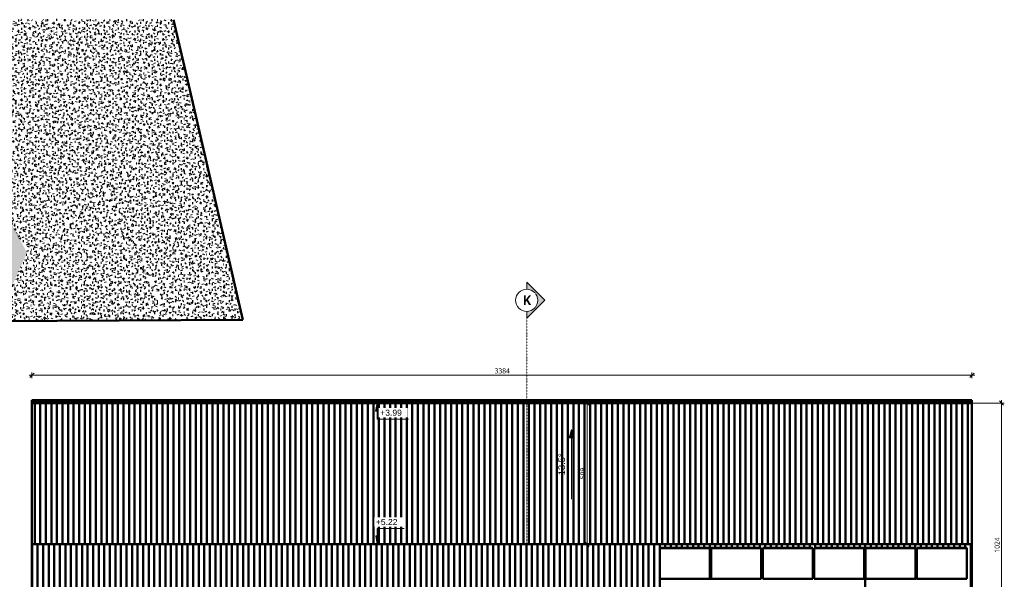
# Model space of a CAD drawing. Header units: millimetres. Extents: x -44271 to 51900, y -56710 to 25730.
# Tile 56 of 61: x -12133 to 23316, y 5576 to 25730. Entities that reach past the tile are written whole.
import ezdxf

# ---------------------------------------------------------------- set-up
doc = ezdxf.new("R2010")
doc.units = ezdxf.units.MM
doc.linetypes.add('Tiret point', pattern=[6.25, 2.5, -1.875, 0, -1.875])
for name, color, linetype, lineweight in [('A-ANNO-DIMS', 211, 'Continuous', 9), ('A-ANNO-DIMS-100', 211, 'Continuous', 9), ('A-DETL-MBND', 5, 'Continuous', 50), ('G-ANNO-DIMS', 111, 'Continuous', 9), ('G-ANNO-SYMB', 111, 'Continuous', 9)]:
    doc.layers.add(name, color=color, linetype=linetype, lineweight=lineweight)
doc.styles.add('Arial', font='arial.ttf', dxfattribs={"height": 240})
doc.styles.add('Arial_1', font='arial.ttf', dxfattribs={"height": 220})
doc.styles.add('Trebuchet MS', font='trebuc.ttf', dxfattribs={"height": 180})
doc.styles.add('Trebuchet MS_B', font='trebucbd.ttf', dxfattribs={"height": 350})
doc.dimstyles.new('Cotes100e_Intérieur', dxfattribs={"dimscale": 304.8, "dimtxt": 185.571163, "dimasz": 0.492126, "dimexe": 0.328084, "dimexo": 0.0625, "dimgap": 0.065617, "dimtad": 1, "dimdec": 0, "dimlfac": 0.1, "dimzin": 0, "dimdsep": 46, "dimtxsty": 'Trebuchet MS', "dimblk1": 'OBLIQUE', "dimblk2": 'OBLIQUE', "dimsah": 1, "dimcen": 0.09, "dimdle": 0.328084, "dimazin": 0, "dimtfac": 1, "dimtdec": 4, "dimtix": 1, "dimtmove": 0, "dimatfit": 3, "dimfxl": 0.328084, "dimfxlon": 1, "dimtvp": 1, "dimtolj": 1, "dimtzin": 0, "dimarcsym": 2})

# ---------------------------------------------------------------- blocks, each defined once
blk = doc.blocks.new('Panneau Photovoltaïque 1700x1000 - Panneau Photovoltaïque 1800x1134-V1-02_Toit')
at = {"layer": 'A-DETL-MBND'}
for p, q in [((20167, 6704), (21967, 6704)), ((20167, 6704), (20167, 6695)), ((21967, 6695), (20167, 6695)), ((20167, 6695), (20167, 5598)), ((21967, 6704), (21967, 6695)), ((21967, 5598), (21967, 6695)), ((20167, 5598), (21967, 5598))]:
    blk.add_line(p, q, dxfattribs=at)
blk = doc.blocks.new('Coupe - Extrémité de la ligne de coupe -100e-852082-02_Toit')
at = {"layer": 'G-ANNO-SYMB'}
h = blk.add_hatch(color=256, dxfattribs=at)
edge = h.paths.add_edge_path()
edge.add_line((-12.49, 0), (-6, 6.49))
edge.add_line((-6, 6.49), (0.49, 0))
edge.add_line((0.49, 0), (-2, 0))
edge.add_arc((-6, 0), 4, 0, 180)
edge.add_line((-10, 0), (-12.49, 0))
for p, q in [((-6, 6.49), (-12.49, 0)), ((-6, 6.49), (-12.49, 0)), ((-6, 6.49), (0.49, 0)), ((0.49, 0), (-6, 6.49)), ((-12.49, 0), (-10, 0)), ((-10, 0), (-12.49, 0)), ((-2, 0), (0.49, 0)), ((-2, 0), (0.49, 0))]:
    blk.add_line(p, q, dxfattribs=at)
for start, end in [(360, 180), (0, 180), (180, 360)]:
    blk.add_arc((-6, 0), 4, start, end, dxfattribs=at)
blk = doc.blocks.new('DIMBLOCK8-02_Toit')
at = {"layer": 'A-ANNO-DIMS-100'}
for p, q in [((8296, 11924), (8196, 11924)), ((8296, 11924), (8221, 11999)), ((8296, 6736), (8296, 12024)), ((8296, 11924), (8371, 11849)), ((8296, 11924), (8396, 11924)), ((8296, 6836), (8196, 6836)), ((8296, 6836), (8221, 6911)), ((8296, 6836), (8371, 6761)), ((8296, 6836), (8396, 6836))]:
    blk.add_line(p, q, dxfattribs=at)
at = {"layer": 'A-ANNO-DIMS-100', "color": 0, "insert": (8046, 9182), "char_height": 180, "width": 475.57, "attachment_point": 1, "rotation": 90, "line_spacing_factor": 1.048425, "style": 'Trebuchet MS'}
blk.add_mtext('509', dxfattribs=at)
blk = doc.blocks.new('_Oblique')
at = {"color": 0, "linetype": 'ByBlock', "lineweight": -2}
blk.add_line((-0.5, -0.5), (0.5, 0.5), dxfattribs=at)
blk = doc.blocks.new('DIMBLOCK13-02_Toit')
at = {"layer": 'A-ANNO-DIMS-100'}
for p, q in [((23216, 11924), (20747, 11924)), ((23216, 11924), (23141, 11999)), ((23216, 1579), (23216, 12024)), ((23216, 11924), (23291, 11849)), ((23216, 11924), (23316, 11924)), ((23216, 1679), (21789, 1679)), ((23216, 1679), (23141, 1754)), ((23216, 1679), (23291, 1604)), ((23216, 1679), (23316, 1679))]:
    blk.add_line(p, q, dxfattribs=at)
at = {"layer": 'A-ANNO-DIMS-100', "color": 0, "insert": (22966, 6538), "char_height": 180, "width": 634.09, "attachment_point": 1, "rotation": 90, "line_spacing_factor": 1.048425, "style": 'Trebuchet MS'}
blk.add_mtext('1024', dxfattribs=at)
blk = doc.blocks.new('DIMBLOCK21-02_Toit')
at = {"layer": 'A-ANNO-DIMS-100'}
for p, q in [((-11792, 12922), (22252, 12922)), ((-11692, 12922), (-11767, 12847)), ((-11692, 12922), (-11692, 13022)), ((-11692, 12922), (-11617, 12997)), ((-11692, 12922), (-11692, 12822)), ((22152, 12922), (22077, 12847)), ((22152, 12922), (22152, 13022)), ((22152, 12922), (22227, 12997)), ((22152, 12922), (22152, 12822))]:
    blk.add_line(p, q, dxfattribs=at)
at = {"layer": 'A-ANNO-DIMS-100', "color": 0, "insert": (4966, 13172), "char_height": 180, "width": 634.09, "attachment_point": 1, "line_spacing_factor": 1.048425, "style": 'Trebuchet MS'}
blk.add_mtext('3384', dxfattribs=at)
blk = doc.blocks.new('DIMBLOCK31-02_Toit')
at = {"layer": 'A-ANNO-DIMS-100'}
for p, q in [((8296, 6836), (8196, 6836)), ((8296, 6836), (8221, 6911)), ((8296, 6936), (8296, 1679)), ((8296, 6836), (8371, 6761)), ((8296, 6836), (8396, 6836)), ((8296, 1679), (8196, 1679)), ((8296, 1679), (8221, 1754)), ((8296, 1679), (8371, 1604)), ((8296, 1679), (8396, 1679))]:
    blk.add_line(p, q, dxfattribs=at)
at = {"layer": 'A-ANNO-DIMS-100', "color": 0, "insert": (8046, 4060), "char_height": 180, "width": 475.57, "attachment_point": 1, "rotation": 90, "line_spacing_factor": 1.048425, "style": 'Trebuchet MS'}
blk.add_mtext('516', dxfattribs=at)

msp = doc.modelspace()

# ---------------------------------------------------------------- hatches: boundary and pattern name
at = {"layer": 'A-DETL-MBND'}
h = msp.add_hatch(dxfattribs=at)
h.set_pattern_fill('FP_227', color=256, style=0, pattern_type=2)
h.set_pattern_definition([(359.82288, (-20.74, -13.77), (405.45682, 100.24208), [33.45, -270.644, -1925.93]), (359.82288, (-20.74, -13.77), (405.45682, 100.24208), [-304.094, 33.45, -270.644, -1621.836]), (359.82288, (-20.74, -13.77), (405.45682, 100.24208), [-608.188, 33.45, -574.738, -1013.647]), (359.82288, (-20.74, -13.77), (405.45682, 100.24208), [-1216.377, 33.45, -270.644, -709.553]), (359.82288, (-20.74, -13.77), (405.45682, 100.24208), [-1520.471, 33.45, -169.279, -506.824]), (359.82288, (-20.74, -13.77), (405.45682, 100.24208), [-1723.2, 33.45, -473.373]), (119.924, (131.3, 36.51), (-290.51448, 301.74025), [33.528, -271.268, -1930.374]), (119.924, (131.3, 36.51), (-290.51448, 301.74025), [-304.796, 33.528, -271.268, -1625.578]), (119.924, (131.3, 36.51), (-290.51448, 301.74025), [-609.592, 33.528, -576.064, -1015.986]), (119.924, (131.3, 36.51), (-290.51448, 301.74025), [-1219.183, 33.528, -271.268, -711.19]), (119.924, (131.3, 36.51), (-290.51448, 301.74025), [-1523.979, 33.528, -169.67, -507.993]), (119.924, (131.3, 36.51), (-290.51448, 301.74025), [-1727.176, 33.528, -474.466]), (239.988, (181.99, 239.34), (-114.94354, -401.98415), [33.438, -270.543, -1925.216]), (239.988, (181.99, 239.34), (-114.94354, -401.98415), [-303.981, 33.438, -270.543, -1621.234]), (239.988, (181.99, 239.34), (-114.94354, -401.98415), [-607.963, 33.438, -574.525, -1013.272]), (239.988, (181.99, 239.34), (-114.94354, -401.98415), [-1215.926, 33.438, -270.543, -709.29]), (239.988, (181.99, 239.34), (-114.94354, -401.98415), [-1519.907, 33.438, -169.216, -506.636]), (239.988, (181.99, 239.34), (-114.94354, -401.98415), [-1722.562, 33.438, -473.198])])
h.paths.add_polyline_path([(-14204, 21688.4), (-11126.4, 25467.3), (-12052.5, 25730.1), (-16190.9, 25730.1), (-15803, 24941.1)])
h = msp.add_hatch(dxfattribs=at)
h.set_pattern_fill('FP_212', color=256, style=0, pattern_type=2)
h.set_pattern_definition([(359.7593, (-0.86, -0.7), (405.3525, 99.72407), [33.442, -270.575, -1925.443]), (359.7593, (-0.86, -0.7), (405.3525, 99.72407), [-304.017, 33.442, -270.575, -1621.426]), (359.7593, (-0.86, -0.7), (405.3525, 99.72407), [-608.035, 33.442, -574.593, -1013.391]), (359.7593, (-0.86, -0.7), (405.3525, 99.72407), [-1216.069, 33.442, -270.575, -709.374]), (359.7593, (-0.86, -0.7), (405.3525, 99.72407), [-1520.087, 33.442, -169.236, -506.696]), (359.7593, (-0.86, -0.7), (405.3525, 99.72407), [-1722.765, 33.442, -473.254]), (119.918, (151.15, 49.38), (-290.43577, 301.86124), [33.524, -271.242, -1930.189]), (119.918, (151.15, 49.38), (-290.43577, 301.86124), [-304.767, 33.524, -271.242, -1625.423]), (119.918, (151.15, 49.38), (-290.43577, 301.86124), [-609.533, 33.524, -576.009, -1015.889]), (119.918, (151.15, 49.38), (-290.43577, 301.86124), [-1219.067, 33.524, -271.242, -711.122]), (119.918, (151.15, 49.38), (-290.43577, 301.86124), [-1523.834, 33.524, -169.653, -507.945]), (119.918, (151.15, 49.38), (-290.43577, 301.86124), [-1727.012, 33.524, -474.42]), (239.961, (201.81, 252.02), (-114.91783, -401.5819), [33.403, -270.258, -1923.183]), (239.961, (201.81, 252.02), (-114.91783, -401.5819), [-303.66, 33.403, -270.258, -1619.523]), (239.961, (201.81, 252.02), (-114.91783, -401.5819), [-607.321, 33.403, -573.918, -1012.202]), (239.961, (201.81, 252.02), (-114.91783, -401.5819), [-1214.642, 33.403, -270.258, -708.541]), (239.961, (201.81, 252.02), (-114.91783, -401.5819), [-1518.302, 33.403, -169.038, -506.101]), (239.961, (201.81, 252.02), (-114.91783, -401.5819), [-1720.743, 33.403, -472.698])])
h.paths.add_polyline_path([(-11126.4, 25467.3), (-11731.2, 25730.1), (-12052.5, 25730.1), (-11184.1, 25483.7)])
h = msp.add_hatch(dxfattribs=at)
h.set_pattern_fill('FP_232', color=256, style=0, pattern_type=2)
h.set_pattern_definition([(359.93733, (-44.61, -16), (405.78187, 101.1362), [33.477, -270.859, 33.477, -1893.987]), (359.93733, (-44.61, -16), (405.78187, 101.1362), [-337.814, -270.859, 33.477, -575.196, -1014.455]), (359.93733, (-44.61, -16), (405.78187, 101.1362), [-1217.346, 33.477, -270.859, 33.477, -676.641]), (359.93733, (-44.61, -16), (405.78187, 101.1362), [-1555.16, -169.414, 33.477, -473.75]), (119.951, (107.56, 34.62), (-290.74266, 301.4141), [33.526, -271.257, -1930.295]), (119.951, (107.56, 34.62), (-290.74266, 301.4141), [-304.783, 33.526, -271.257, -1625.512]), (119.951, (107.56, 34.62), (-290.74266, 301.4141), [-609.567, 33.526, -576.041, -1015.945]), (119.951, (107.56, 34.62), (-290.74266, 301.4141), [-1219.134, 33.526, -271.257, -711.161]), (119.951, (107.56, 34.62), (-290.74266, 301.4141), [-1523.917, 33.526, -169.663, -507.972]), (119.951, (107.56, 34.62), (-290.74266, 301.4141), [-1727.106, 33.526, -474.446]), (240.017, (158.28, 237.73), (-115.0386, -402.54772), [33.494, -271.001, -1928.469]), (240.017, (158.28, 237.73), (-115.0386, -402.54772), [-304.495, 33.494, -271.001, -1623.974]), (240.017, (158.28, 237.73), (-115.0386, -402.54772), [-608.99, 33.494, -575.496, -1014.984]), (240.017, (158.28, 237.73), (-115.0386, -402.54772), [-1217.98, 33.494, -271.001, -710.489]), (240.017, (158.28, 237.73), (-115.0386, -402.54772), [-1522.476, 33.494, -169.502, -507.492]), (240.017, (158.28, 237.73), (-115.0386, -402.54772), [-1725.472, 33.494, -473.997])])
h.paths.add_polyline_path([(-11168.8, 25730.1), (-11731.2, 25730.1), (-11126.4, 25467.3)])
h = msp.add_hatch(dxfattribs=at)
h.set_pattern_fill('FP_233', color=256, style=0, pattern_type=2)
h.set_pattern_definition([(359.9213, (-65.9, -5.17), (402.89113, 101.04084), [33.239, -268.93, -1913.734]), (359.9213, (-65.9, -5.17), (402.89113, 101.04084), [-302.169, 33.239, -268.93, -1611.565]), (359.9213, (-65.9, -5.17), (402.89113, 101.04084), [-604.337, 33.239, -571.098, -1007.228]), (359.9213, (-65.9, -5.17), (402.89113, 101.04084), [-1208.674, 33.239, -268.93, -705.06]), (359.9213, (-65.9, -5.17), (402.89113, 101.04084), [-1510.843, 33.239, -168.207, -503.614]), (359.9213, (-65.9, -5.17), (402.89113, 101.04084), [-1712.288, 33.239, -470.376]), (119.767, (85.19, 45.42), (-288.67294, 301.53436), [33.474, -270.838, 33.474, -1893.835]), (119.767, (85.19, 45.42), (-288.67294, 301.53436), [-337.786, -270.838, 33.474, -575.15, -1014.373]), (119.767, (85.19, 45.42), (-288.67294, 301.53436), [-1217.248, 33.474, -270.838, 33.474, -676.587]), (119.767, (85.19, 45.42), (-288.67294, 301.53436), [-1555.034, -169.4, 33.474, -473.712]), (240.194, (135.55, 248.54), (-114.21673, -402.57403), [33.435, -270.517, -1925.028]), (240.194, (135.55, 248.54), (-114.21673, -402.57403), [-303.952, 33.435, -270.517, -1621.076]), (240.194, (135.55, 248.54), (-114.21673, -402.57403), [-607.904, 33.435, -574.469, -1013.173]), (240.194, (135.55, 248.54), (-114.21673, -402.57403), [-1215.807, 33.435, -270.517, -709.221]), (240.194, (135.55, 248.54), (-114.21673, -402.57403), [-1519.759, 33.435, -169.2, -506.586]), (240.194, (135.55, 248.54), (-114.21673, -402.57403), [-1722.394, 33.435, -473.152])])
h.paths.add_polyline_path([(-11126.4, 25467.3), (-10961.3, 25730.1), (-11168.8, 25730.1)])
h = msp.add_hatch(dxfattribs=at)
h.set_pattern_fill('FP_234', color=256, style=0, pattern_type=2)
h.set_pattern_definition([(359.88454, (-29.67, -3.98), (403.3779, 100.77334), [33.279, -269.256, -1916.051]), (359.88454, (-29.67, -3.98), (403.3779, 100.77334), [-302.534, 33.279, -269.256, -1613.517]), (359.88454, (-29.67, -3.98), (403.3779, 100.77334), [-605.069, 33.279, -571.79, -1008.448]), (359.88454, (-29.67, -3.98), (403.3779, 100.77334), [-1210.138, 33.279, -269.256, -705.914]), (359.88454, (-29.67, -3.98), (403.3779, 100.77334), [-1512.672, 33.279, -168.411, -504.224]), (359.88454, (-29.67, -3.98), (403.3779, 100.77334), [-1714.362, 33.279, -470.945]), (119.79, (121.6, 46.51), (-289.02315, 301.694), [33.492, -270.977, 33.492, -1894.81]), (119.79, (121.6, 46.51), (-289.02315, 301.694), [-337.96, -270.977, 33.492, -575.446, -1014.895]), (119.79, (121.6, 46.51), (-289.02315, 301.694), [-1217.874, 33.492, -270.977, 33.492, -676.935]), (119.79, (121.6, 46.51), (-289.02315, 301.694), [-1555.835, -169.488, 33.492, -473.956]), (240.153, (172.02, 249.58), (-114.35465, -402.46765), [33.433, -270.506, -1924.951]), (240.153, (172.02, 249.58), (-114.35465, -402.46765), [-303.94, 33.433, -270.506, -1621.012]), (240.153, (172.02, 249.58), (-114.35465, -402.46765), [-607.879, 33.433, -574.446, -1013.132]), (240.153, (172.02, 249.58), (-114.35465, -402.46765), [-1215.759, 33.433, -270.506, -709.193]), (240.153, (172.02, 249.58), (-114.35465, -402.46765), [-1519.698, 33.433, -169.193, -506.566]), (240.153, (172.02, 249.58), (-114.35465, -402.46765), [-1722.325, 33.433, -473.133])])
h.paths.add_polyline_path([(-6170.1, 23910.2), (-6600, 25730.1), (-10961.3, 25730.1), (-11126.4, 25467.3), (-8207.3, 24550.2)])
h = msp.add_hatch(dxfattribs=at)
h.set_pattern_fill('FP_226', color=256, style=0, pattern_type=2)
h.set_pattern_definition([(359.82177, (-15.03, -10.78), (405.52173, 100.22503), [33.456, -270.687, -1926.237]), (359.82177, (-15.03, -10.78), (405.52173, 100.22503), [-304.143, 33.456, -270.687, -1622.095]), (359.82177, (-15.03, -10.78), (405.52173, 100.22503), [-608.286, 33.456, -574.83, -1013.809]), (359.82177, (-15.03, -10.78), (405.52173, 100.22503), [-1216.571, 33.456, -270.687, -709.666]), (359.82177, (-15.03, -10.78), (405.52173, 100.22503), [-1520.714, 33.456, -169.306, -506.905]), (359.82177, (-15.03, -10.78), (405.52173, 100.22503), [-1723.476, 33.456, -473.449]), (119.93, (137.04, 39.49), (-290.56136, 301.71834), [33.527, -271.263, -1930.337]), (119.93, (137.04, 39.49), (-290.56136, 301.71834), [-304.79, 33.527, -271.263, -1625.547]), (119.93, (137.04, 39.49), (-290.56136, 301.71834), [-609.58, 33.527, -576.053, -1015.967]), (119.93, (137.04, 39.49), (-290.56136, 301.71834), [-1219.16, 33.527, -271.263, -711.177]), (119.93, (137.04, 39.49), (-290.56136, 301.71834), [-1523.95, 33.527, -169.666, -507.983]), (119.93, (137.04, 39.49), (-290.56136, 301.71834), [-1727.143, 33.527, -474.456]), (239.981, (187.73, 242.3), (-114.9651, -401.94444), [33.437, -270.534, -1925.146]), (239.981, (187.73, 242.3), (-114.9651, -401.94444), [-303.97, 33.437, -270.534, -1621.176]), (239.981, (187.73, 242.3), (-114.9651, -401.94444), [-607.941, 33.437, -574.504, -1013.235]), (239.981, (187.73, 242.3), (-114.9651, -401.94444), [-1215.882, 33.437, -270.534, -709.264]), (239.981, (187.73, 242.3), (-114.9651, -401.94444), [-1519.852, 33.437, -169.21, -506.617]), (239.981, (187.73, 242.3), (-114.9651, -401.94444), [-1722.499, 33.437, -473.181])])
h.paths.add_polyline_path([(-8940.4, 19360.2), (-11126.4, 25467.3), (-14204, 21688.4), (-9009.2, 19390.7)])
h = msp.add_hatch(dxfattribs=at)
h.set_pattern_fill('FP_235', color=256, style=0, pattern_type=2)
h.set_pattern_definition([(359.8531, (-18.58, -3.1), (403.31307, 100.54442), [33.273, -269.213, 33.273, -1882.472]), (359.8531, (-18.58, -3.1), (403.31307, 100.54442), [-335.76, -269.213, 33.273, -571.699, -1008.287]), (359.8531, (-18.58, -3.1), (403.31307, 100.54442), [-1209.944, 33.273, -269.213, 33.273, -672.527]), (359.8531, (-18.58, -3.1), (403.31307, 100.54442), [-1545.704, -168.384, 33.273, -470.87]), (119.78, (132.66, 47.3), (-288.97575, 301.83015), [33.496, -271.014, 33.496, -1895.07]), (119.78, (132.66, 47.3), (-288.97575, 301.83015), [-338.007, -271.014, 33.496, -575.525, -1015.035]), (119.78, (132.66, 47.3), (-288.97575, 301.83015), [-1218.042, 33.496, -271.014, 33.496, -677.028]), (119.78, (132.66, 47.3), (-288.97575, 301.83015), [-1556.048, -169.511, 33.496, -474.021]), (240.147, (183.07, 250.33), (-114.33785, -402.37305), [33.422, -270.415, -1924.305]), (240.147, (183.07, 250.33), (-114.33785, -402.37305), [-303.838, 33.422, -270.415, -1620.467]), (240.147, (183.07, 250.33), (-114.33785, -402.37305), [-607.675, 33.422, -574.253, -1012.792]), (240.147, (183.07, 250.33), (-114.33785, -402.37305), [-1215.35, 33.422, -270.415, -708.954]), (240.147, (183.07, 250.33), (-114.33785, -402.37305), [-1519.188, 33.422, -169.136, -506.396]), (240.147, (183.07, 250.33), (-114.33785, -402.37305), [-1721.746, 33.422, -472.974])])
h.paths.add_polyline_path([(-8940.4, 19360.2), (-6017.1, 23255.9), (-6078.2, 23521.5), (-6170.1, 23910.2), (-11126.4, 25467.3), (-8989, 19496.1)])
h = msp.add_hatch(dxfattribs=at)
h.set_pattern_fill('FP_231', color=256, style=0, pattern_type=2)
h.set_pattern_definition([(359.7787, (40.6, 15.71), (404.38613, 99.96177), [33.362, -269.93, -1920.85]), (359.7787, (40.6, 15.71), (404.38613, 99.96177), [-303.292, 33.362, -269.93, -1617.558]), (359.7787, (40.6, 15.71), (404.38613, 99.96177), [-606.584, 33.362, -573.222, -1010.974]), (359.7787, (40.6, 15.71), (404.38613, 99.96177), [-1213.168, 33.362, -269.93, -707.682]), (359.7787, (40.6, 15.71), (404.38613, 99.96177), [-1516.461, 33.362, -168.833, -505.487]), (359.7787, (40.6, 15.71), (404.38613, 99.96177), [-1718.655, 33.362, -472.125]), (119.841, (192.25, 65.89), (-289.74743, 302.04437), [33.524, -271.236, -1930.147]), (119.841, (192.25, 65.89), (-289.74743, 302.04437), [-304.76, 33.524, -271.236, -1625.387]), (119.841, (192.25, 65.89), (-289.74743, 302.04437), [-609.52, 33.524, -575.996, -1015.867]), (119.841, (192.25, 65.89), (-289.74743, 302.04437), [-1219.04, 33.524, -271.236, -711.107]), (119.841, (192.25, 65.89), (-289.74743, 302.04437), [-1523.8, 33.524, -169.65, -507.933]), (119.841, (192.25, 65.89), (-289.74743, 302.04437), [-1726.973, 33.524, -474.41]), (240.049, (242.8, 268.74), (-114.6445, -402.00772), [33.412, -270.333, -1923.715]), (240.049, (242.8, 268.74), (-114.6445, -402.00772), [-303.744, 33.412, -270.333, -1619.97]), (240.049, (242.8, 268.74), (-114.6445, -402.00772), [-607.489, 33.412, -574.077, -1012.481]), (240.049, (242.8, 268.74), (-114.6445, -402.00772), [-1214.978, 33.412, -270.333, -708.737]), (240.049, (242.8, 268.74), (-114.6445, -402.00772), [-1518.722, 33.412, -169.084, -506.241]), (240.049, (242.8, 268.74), (-114.6445, -402.00772), [-1721.218, 33.412, -472.829])])
h.paths.add_polyline_path([(-4521.3, 16751.6), (-6017.1, 23255.9), (-8940.4, 19360.2), (-6017.1, 17634.6)])
h = msp.add_hatch(dxfattribs=at)
h.set_pattern_fill('FP_223', color=256, style=0, pattern_type=2)
h.set_pattern_definition([(0.11686, (-81.45, 97.47), (406.0542, 102.3044), [33.5, -271.042, 33.5, -1895.262]), (0.11686, (-81.45, 97.47), (406.0542, 102.3044), [-338.041, -271.042, 33.5, -575.583, -1015.137]), (0.11686, (-81.45, 97.47), (406.0542, 102.3044), [-1218.165, 33.5, -271.042, 33.5, -677.097]), (0.11686, (-81.45, 97.47), (406.0542, 102.3044), [-1556.206, -169.528, 33.5, -474.069]), (120.038, (70.82, 148.51), (-290.93814, 300.1938), [33.461, -270.727, -1926.519]), (120.038, (70.82, 148.51), (-290.93814, 300.1938), [-304.187, 33.461, -270.727, -1622.331]), (120.038, (70.82, 148.51), (-290.93814, 300.1938), [-608.374, 33.461, -574.914, -1013.957]), (120.038, (70.82, 148.51), (-290.93814, 300.1938), [-1216.749, 33.461, -270.727, -709.77]), (120.038, (70.82, 148.51), (-290.93814, 300.1938), [-1520.936, 33.461, -169.331, -506.979]), (120.038, (70.82, 148.51), (-290.93814, 300.1938), [-1723.727, 33.461, -473.518]), (240.02, (121.58, 351.57), (-115.11354, -402.49605), [33.52, -271.205, 33.52, -1896.405]), (240.02, (121.58, 351.57), (-115.11354, -402.49605), [-338.245, -271.205, 33.52, -575.93, -1015.75]), (240.02, (121.58, 351.57), (-115.11354, -402.49605), [-1218.9, 33.52, -271.205, 33.52, -677.505]), (240.02, (121.58, 351.57), (-115.11354, -402.49605), [-1557.145, -169.63, 33.52, -474.355])])
h.paths.add_polyline_path([(-22081.8, 13843.7), (-11868.1, 17334.7), (-14204, 21688.4), (-21366.8, 14555.7)])
h = msp.add_hatch(dxfattribs=at)
h.set_pattern_fill('FP_222', color=256, style=0, pattern_type=2)
h.set_pattern_definition([(0.06207, (-33.34, 118.9), (406.3379, 101.84426), [33.523, -271.231, -1930.108]), (0.06207, (-33.34, 118.9), (406.3379, 101.84426), [-304.754, 33.523, -271.231, -1625.354]), (0.06207, (-33.34, 118.9), (406.3379, 101.84426), [-609.508, 33.523, -575.985, -1015.846]), (0.06207, (-33.34, 118.9), (406.3379, 101.84426), [-1219.016, 33.523, -271.231, -711.092]), (0.06207, (-33.34, 118.9), (406.3379, 101.84426), [-1523.769, 33.523, -169.646, -507.923]), (0.06207, (-33.34, 118.9), (406.3379, 101.84426), [-1726.939, 33.523, -474.4]), (120.06, (119.03, 169.77), (-291.145, 300.25435), [33.462, -270.741, -1926.624]), (120.06, (119.03, 169.77), (-291.145, 300.25435), [-304.204, 33.462, -270.741, -1622.42]), (120.06, (119.03, 169.77), (-291.145, 300.25435), [-608.407, 33.462, -574.945, -1014.012]), (120.06, (119.03, 169.77), (-291.145, 300.25435), [-1216.815, 33.462, -270.741, -709.809]), (120.06, (119.03, 169.77), (-291.145, 300.25435), [-1521.019, 33.462, -169.34, -507.006]), (120.06, (119.03, 169.77), (-291.145, 300.25435), [-1723.821, 33.462, -473.544]), (239.971, (169.82, 372.63), (-115.1959, -402.09834), [33.494, -270.996, -1928.433]), (239.971, (169.82, 372.63), (-115.1959, -402.09834), [-304.489, 33.494, -270.996, -1623.944]), (239.971, (169.82, 372.63), (-115.1959, -402.09834), [-608.979, 33.494, -575.485, -1014.965]), (239.971, (169.82, 372.63), (-115.1959, -402.09834), [-1217.958, 33.494, -270.996, -710.475]), (239.971, (169.82, 372.63), (-115.1959, -402.09834), [-1522.447, 33.494, -169.499, -507.482]), (239.971, (169.82, 372.63), (-115.1959, -402.09834), [-1725.44, 33.494, -473.989])])
h.paths.add_polyline_path([(-11868.1, 17334.7), (-8940.4, 19360.2), (-14204, 21688.4), (-12954.8, 19360.2)])
h = msp.add_hatch(dxfattribs=at)
h.set_pattern_fill('FP_224', color=256, style=0, pattern_type=2)
h.set_pattern_definition([(0.26686, (-95.37, 88.2), (405.3804, 103.2692), [33.444, -270.594, 33.444, -1892.134]), (0.26686, (-95.37, 88.2), (405.3804, 103.2692), [-337.483, -270.594, 33.444, -574.633, -1013.462]), (0.26686, (-95.37, 88.2), (405.3804, 103.2692), [-1216.155, 33.444, -270.594, 33.444, -675.979]), (0.26686, (-95.37, 88.2), (405.3804, 103.2692), [-1553.637, -169.248, 33.444, -473.287]), (120.058, (56.65, 139.59), (-290.45765, 299.15076), [33.385, -270.118, -1922.185]), (120.058, (56.65, 139.59), (-290.45765, 299.15076), [-303.503, 33.385, -270.118, -1618.682]), (120.058, (56.65, 139.59), (-290.45765, 299.15076), [-607.006, 33.385, -573.621, -1011.677]), (120.058, (56.65, 139.59), (-290.45765, 299.15076), [-1214.012, 33.385, -270.118, -708.174]), (120.058, (56.65, 139.59), (-290.45765, 299.15076), [-1517.515, 33.385, -168.95, -505.838]), (120.058, (56.65, 139.59), (-290.45765, 299.15076), [-1719.85, 33.385, -472.453]), (240.075, (107.32, 342.59), (-114.92486, -402.4187), [33.52, -271.209, 33.52, -1896.433]), (240.075, (107.32, 342.59), (-114.92486, -402.4187), [-338.25, -271.209, 33.52, -575.939, -1015.765]), (240.075, (107.32, 342.59), (-114.92486, -402.4187), [-1218.918, 33.52, -271.209, 33.52, -677.515]), (240.075, (107.32, 342.59), (-114.92486, -402.4187), [-1557.167, -169.633, 33.52, -474.362])])
h.paths.add_polyline_path([(-8227.3, 14899.8), (-6761.2, 14908.4), (-8940.4, 19360.2), (-11868.1, 17334.7), (-9012.8, 15425.1)])
h = msp.add_hatch(dxfattribs=at)
h.set_pattern_fill('FP_229', color=256, style=0, pattern_type=2)
h.set_pattern_definition([(0.12557, (-34.17, 120.75), (406.2742, 102.09664), [33.518, -271.189, -1929.806]), (0.12557, (-34.17, 120.75), (406.2742, 102.09664), [-304.706, 33.518, -271.189, -1625.1]), (0.12557, (-34.17, 120.75), (406.2742, 102.09664), [-609.413, 33.518, -575.895, -1015.688]), (0.12557, (-34.17, 120.75), (406.2742, 102.09664), [-1218.825, 33.518, -271.189, -710.981]), (0.12557, (-34.17, 120.75), (406.2742, 102.09664), [-1523.531, 33.518, -169.62, -507.844]), (0.12557, (-34.17, 120.75), (406.2742, 102.09664), [-1726.669, 33.518, -474.326]), (120.12, (118.19, 171.68), (-291.09576, 299.3486), [33.396, -270.205, -1922.806]), (120.12, (118.19, 171.68), (-291.09576, 299.3486), [-303.601, 33.396, -270.205, -1619.205]), (120.12, (118.19, 171.68), (-291.09576, 299.3486), [-607.202, 33.396, -573.806, -1012.003]), (120.12, (118.19, 171.68), (-291.09576, 299.3486), [-1214.404, 33.396, -270.205, -708.402]), (120.12, (118.19, 171.68), (-291.09576, 299.3486), [-1518.005, 33.396, -169.005, -506.002]), (120.12, (118.19, 171.68), (-291.09576, 299.3486), [-1720.405, 33.396, -472.605]), (239.943, (168.97, 374.21), (-115.1739, -401.44285), [33.46, -270.719, -1926.465]), (239.943, (168.97, 374.21), (-115.1739, -401.44285), [-304.179, 33.46, -270.719, -1622.287]), (239.943, (168.97, 374.21), (-115.1739, -401.44285), [-608.357, 33.46, -574.898, -1013.929]), (239.943, (168.97, 374.21), (-115.1739, -401.44285), [-1216.715, 33.46, -270.719, -709.75]), (239.943, (168.97, 374.21), (-115.1739, -401.44285), [-1520.894, 33.46, -169.326, -506.965]), (239.943, (168.97, 374.21), (-115.1739, -401.44285), [-1723.679, 33.46, -473.505])])
h.paths.add_polyline_path([(-6761.2, 14908.4), (-4101, 14923.8), (-4521.3, 16751.6), (-8940.4, 19360.2), (-7014.2, 15425.1)])
h = msp.add_hatch(dxfattribs=at)
h.set_pattern_fill('FP_219', color=256, style=0, pattern_type=2)
h.set_pattern_definition([(359.97524, (-3.04, -7.37), (406.36384, 101.3714), [33.525, -271.248, 33.525, -1896.703]), (359.97524, (-3.04, -7.37), (406.36384, 101.3714), [-338.298, -271.248, 33.525, -576.021, -1015.91]), (359.97524, (-3.04, -7.37), (406.36384, 101.3714), [-1219.091, 33.525, -271.248, 33.525, -677.612]), (359.97524, (-3.04, -7.37), (406.36384, 101.3714), [-1557.389, -169.657, 33.525, -474.43]), (120.005, (149.35, 43.34), (-291.1642, 301.11824), [33.52, -271.21, 33.52, -1896.439]), (120.005, (149.35, 43.34), (-291.1642, 301.11824), [-338.251, -271.21, 33.52, -575.941, -1015.768]), (120.005, (149.35, 43.34), (-291.1642, 301.11824), [-1218.922, 33.52, -271.21, 33.52, -677.517]), (120.005, (149.35, 43.34), (-291.1642, 301.11824), [-1557.173, -169.633, 33.52, -474.364]), (239.983, (200.14, 246.41), (-115.2016, -402.49203), [33.508, -271.109, -1929.237]), (239.983, (200.14, 246.41), (-115.2016, -402.49203), [-304.616, 33.508, -271.109, -1624.621]), (239.983, (200.14, 246.41), (-115.2016, -402.49203), [-609.233, 33.508, -575.725, -1015.388]), (239.983, (200.14, 246.41), (-115.2016, -402.49203), [-1218.466, 33.508, -271.109, -710.772]), (239.983, (200.14, 246.41), (-115.2016, -402.49203), [-1523.082, 33.508, -169.57, -507.694]), (239.983, (200.14, 246.41), (-115.2016, -402.49203), [-1726.16, 33.508, -474.186])])
h.paths.add_polyline_path([(-17821.5, 6595.7), (-17821.5, 14844), (-12987.2, 14872.1), (-11868.1, 17334.7), (-22081.8, 13843.7), (-18130.8, 7122)])
h = msp.add_hatch(dxfattribs=at)
h.set_pattern_fill('FP_225', color=256, style=0, pattern_type=2)
h.set_pattern_definition([(0.1341, (-34.66, 48.19), (406.05846, 102.38472), [33.5, -271.045, 33.5, -1895.282]), (0.1341, (-34.66, 48.19), (406.05846, 102.38472), [-338.044, -271.045, 33.5, -575.589, -1015.149]), (0.1341, (-34.66, 48.19), (406.05846, 102.38472), [-1218.178, 33.5, -271.045, 33.5, -677.104]), (0.1341, (-34.66, 48.19), (406.05846, 102.38472), [-1556.223, -169.53, 33.5, -474.074]), (120.053, (117.61, 99.26), (-290.94306, 299.98232), [33.446, -270.609, -1925.683]), (120.053, (117.61, 99.26), (-290.94306, 299.98232), [-304.055, 33.446, -270.609, -1621.627]), (120.053, (117.61, 99.26), (-290.94306, 299.98232), [-608.11, 33.446, -574.664, -1013.517]), (120.053, (117.61, 99.26), (-290.94306, 299.98232), [-1216.221, 33.446, -270.609, -709.462]), (120.053, (117.61, 99.26), (-290.94306, 299.98232), [-1520.276, 33.446, -169.257, -506.759]), (120.053, (117.61, 99.26), (-290.94306, 299.98232), [-1722.979, 33.446, -473.313]), (240.014, (168.37, 302.25), (-115.11464, -402.36683), [33.514, -271.158, -1929.592]), (240.014, (168.37, 302.25), (-115.11464, -402.36683), [-304.672, 33.514, -271.158, -1624.919]), (240.014, (168.37, 302.25), (-115.11464, -402.36683), [-609.345, 33.514, -575.831, -1015.575]), (240.014, (168.37, 302.25), (-115.11464, -402.36683), [-1218.69, 33.514, -271.158, -710.902]), (240.014, (168.37, 302.25), (-115.11464, -402.36683), [-1523.362, 33.514, -169.601, -507.787]), (240.014, (168.37, 302.25), (-115.11464, -402.36683), [-1726.477, 33.514, -474.273])])
h.paths.add_polyline_path([(-12987.2, 14872.1), (-11685.8, 14879.7), (-11868.1, 17334.7), (-12735.9, 15425.1)])
h = msp.add_hatch(dxfattribs=at)
h.set_pattern_fill('FP_228', color=256, style=0, pattern_type=2)
h.set_pattern_definition([(0.26077, (-96.16, 81.15), (405.3083, 103.24974), [33.438, -270.546, -1925.235]), (0.26077, (-96.16, 81.15), (405.3083, 103.24974), [-303.985, 33.438, -270.546, -1621.251]), (0.26077, (-96.16, 81.15), (405.3083, 103.24974), [-607.969, 33.438, -574.531, -1013.282]), (0.26077, (-96.16, 81.15), (405.3083, 103.24974), [-1215.938, 33.438, -270.546, -709.297]), (0.26077, (-96.16, 81.15), (405.3083, 103.24974), [-1519.923, 33.438, -169.218, -506.641]), (0.26077, (-96.16, 81.15), (405.3083, 103.24974), [-1722.579, 33.438, -473.203]), (120.046, (55.83, 132.54), (-290.40427, 299.2536), [33.391, -270.166, -1922.527]), (120.046, (55.83, 132.54), (-290.40427, 299.2536), [-303.557, 33.391, -270.166, -1618.97]), (120.046, (55.83, 132.54), (-290.40427, 299.2536), [-607.114, 33.391, -573.723, -1011.856]), (120.046, (55.83, 132.54), (-290.40427, 299.2536), [-1214.228, 33.391, -270.166, -708.299]), (120.046, (55.83, 132.54), (-290.40427, 299.2536), [-1517.785, 33.391, -168.98, -505.928]), (120.046, (55.83, 132.54), (-290.40427, 299.2536), [-1720.156, 33.391, -472.537]), (240.084, (106.5, 335.58), (-114.90215, -402.5011), [33.523, -271.232, -1930.117]), (240.084, (106.5, 335.58), (-114.90215, -402.5011), [-304.755, 33.523, -271.232, -1625.362]), (240.084, (106.5, 335.58), (-114.90215, -402.5011), [-609.511, 33.523, -575.988, -1015.851]), (240.084, (106.5, 335.58), (-114.90215, -402.5011), [-1219.021, 33.523, -271.232, -711.096]), (240.084, (106.5, 335.58), (-114.90215, -402.5011), [-1523.777, 33.523, -169.647, -507.926]), (240.084, (106.5, 335.58), (-114.90215, -402.5011), [-1726.947, 33.523, -474.402])])
h.paths.add_polyline_path([(-10439.6, 14886.9), (-8227.3, 14899.8), (-11868.1, 17334.7), (-10447.2, 14899.8)])
h = msp.add_hatch(dxfattribs=at)
h.set_pattern_fill('FP_230', color=256, style=0, pattern_type=2)
h.set_pattern_definition([(0.2699, (-117.12, 71.37), (404.8386, 103.3611), [33.4, -270.233, 33.4, -1889.604]), (0.2699, (-117.12, 71.37), (404.8386, 103.3611), [-337.032, -270.233, 33.4, -573.865, -1012.107]), (0.2699, (-117.12, 71.37), (404.8386, 103.3611), [-1214.528, 33.4, -270.233, 33.4, -675.075]), (0.2699, (-117.12, 71.37), (404.8386, 103.3611), [-1551.56, -169.022, 33.4, -472.654]), (120.008, (34.7, 122.81), (-290.07146, 299.3516), [33.392, -270.168, -1922.544]), (120.008, (34.7, 122.81), (-290.07146, 299.3516), [-303.56, 33.392, -270.168, -1618.984]), (120.008, (34.7, 122.81), (-290.07146, 299.3516), [-607.119, 33.392, -573.728, -1011.865]), (120.008, (34.7, 122.81), (-290.07146, 299.3516), [-1214.238, 33.392, -270.168, -708.306]), (120.008, (34.7, 122.81), (-290.07146, 299.3516), [-1517.798, 33.392, -168.981, -505.933]), (120.008, (34.7, 122.81), (-290.07146, 299.3516), [-1720.171, 33.392, -472.541]), (240.127, (85.3, 325.95), (-114.7683, -402.7155), [33.528, -271.271, 33.528, -1896.865]), (240.127, (85.3, 325.95), (-114.7683, -402.7155), [-338.327, -271.271, 33.528, -576.07, -1015.996]), (240.127, (85.3, 325.95), (-114.7683, -402.7155), [-1219.196, 33.528, -271.271, 33.528, -677.67]), (240.127, (85.3, 325.95), (-114.7683, -402.7155), [-1557.522, -169.671, 33.528, -474.47])])
h.paths.add_polyline_path([(-11685.8, 14879.7), (-10439.6, 14886.9), (-11868.1, 17334.7), (-11686.4, 14886.9)])
h = msp.add_hatch(dxfattribs=at)
h.set_pattern_fill('FP_634', color=256, style=0, pattern_type=2)
h.set_pattern_definition([(270, (-26794.19, 898.15), (200, 1e-14), [])])
h.paths.add_polyline_path([(-4642, 6835.9), (-4642, 11924), (-11692, 11924), (-11692, 6835.9), (-8207.3, 6835.9)])
h = msp.add_hatch(dxfattribs=at)
h.set_pattern_fill('FP_9', color=256, style=0, pattern_type=2)
h.set_pattern_definition([(270, (0, 898.15), (200, 1e-14), [])])
h.paths.add_polyline_path([(21846.2, 6835.9), (22152.2, 6835.9), (22152.2, 11924), (-4642, 11924), (-4642, 6835.9), (18840.8, 6835.9)])
h = msp.add_hatch(dxfattribs=at)
h.set_pattern_fill('FP_516', color=256, style=0, pattern_type=2)
h.set_pattern_definition([(90, (17510.17, 12773.64), (-200, 1e-14), [])])
h.paths.add_polyline_path([(22152.2, 1679.5), (22152.2, 6835.9), (-11692, 6835.9), (-11692, 1679.5), (21966.7, 1679.5)])
h.paths.add_polyline_path([(20166.7, 2147.8), (20166.7, 3253.9), (21966.7, 3253.9), (21966.7, 2147.8), (21846.2, 2147.8)])
h.paths.add_polyline_path([(12830.1, 2147.8), (12766.7, 2147.8), (12766.7, 3253.9), (14566.7, 3253.9), (14566.7, 2147.8)])
h.paths.add_polyline_path([(16594.5, 2147.8), (16466.7, 2147.8), (16466.7, 3253.9), (18266.7, 3253.9), (18266.7, 2147.8), (17338.1, 2147.8)])
h.paths.add_polyline_path([(16416.7, 2147.8), (14616.7, 2147.8), (14616.7, 3253.9), (16416.7, 3253.9), (16416.7, 2544)])
h.paths.add_polyline_path([(12716.7, 2147.8), (10916.7, 2147.8), (10916.7, 3253.9), (12716.7, 3253.9), (12716.7, 2544)])
h.paths.add_polyline_path([(18316.7, 2147.8), (18316.7, 3253.9), (20116.7, 3253.9), (20116.7, 2147.8), (18840.8, 2147.8)])
h.paths.add_polyline_path([(21966.7, 3297.8), (20166.7, 3297.8), (20166.7, 4403.9), (21966.7, 4403.9), (21966.7, 4394.6)])
h.paths.add_polyline_path([(20116.7, 3297.8), (18316.7, 3297.8), (18316.7, 4403.9), (20116.7, 4403.9), (20116.7, 4394.6)])
h.paths.add_polyline_path([(16466.7, 3297.8), (16466.7, 4403.9), (18266.7, 4403.9), (18266.7, 3297.8)])
h.paths.add_polyline_path([(16416.7, 3297.8), (14616.7, 3297.8), (14616.7, 4403.9), (16416.7, 4403.9), (16416.7, 4394.6)])
h.paths.add_polyline_path([(14566.7, 3297.8), (12766.7, 3297.8), (12766.7, 4403.9), (14566.7, 4403.9), (14566.7, 4394.6)])
h.paths.add_polyline_path([(12716.7, 3297.8), (10916.7, 3297.8), (10916.7, 4403.9), (12716.7, 4403.9), (12716.7, 4394.6)])
h.paths.add_polyline_path([(16466.7, 4447.8), (16466.7, 5553.9), (18266.7, 5553.9), (18266.7, 4447.8)])
h.paths.add_polyline_path([(21846.2, 4447.8), (20166.7, 4447.8), (20166.7, 5553.9), (21966.7, 5553.9), (21966.7, 4447.8)])
h.paths.add_polyline_path([(15835.5, 4447.8), (14616.7, 4447.8), (14616.7, 5553.9), (16416.7, 5553.9), (16416.7, 4447.8)])
h.paths.add_polyline_path([(12766.7, 4447.8), (12766.7, 5553.9), (14566.7, 5553.9), (14566.7, 4447.8), (12830.1, 4447.8)])
h.paths.add_polyline_path([(18316.7, 4447.8), (18316.7, 5553.9), (20116.7, 5553.9), (20116.7, 4447.8), (18840.8, 4447.8)])
h.paths.add_polyline_path([(12716.7, 4447.8), (10916.7, 4447.8), (10916.7, 5553.9), (12716.7, 5553.9), (12716.7, 5120.2)])
h.paths.add_polyline_path([(14616.7, 5597.8), (14616.7, 6703.9), (16416.7, 6703.9), (16416.7, 5597.8), (15835.5, 5597.8)])
h.paths.add_polyline_path([(21846.2, 5597.8), (20166.7, 5597.8), (20166.7, 6703.9), (21966.7, 6703.9), (21966.7, 5597.8)])
h.paths.add_polyline_path([(12766.7, 5597.8), (12766.7, 6703.9), (14566.7, 6703.9), (14566.7, 5597.8)])
h.paths.add_polyline_path([(16466.7, 5597.8), (16466.7, 6703.9), (18266.7, 6703.9), (18266.7, 5597.8)])
h.paths.add_polyline_path([(18840.8, 5597.8), (18316.7, 5597.8), (18316.7, 6703.9), (20116.7, 6703.9), (20116.7, 5597.8)])
h.paths.add_polyline_path([(10916.7, 5597.8), (10916.7, 6703.9), (12716.7, 6703.9), (12716.7, 5597.8)])
at = {"layer": 'G-ANNO-DIMS'}
for points in [[(731.1, 11926), (678.2, 11626), (784, 11626)], [(7732.7, 10966.1), (7652.4, 10666.1), (7813.1, 10666.1)], [(742.4, 6835.9), (795.3, 7135.9), (689.5, 7135.9)]]:
    msp.add_hatch(color=256, dxfattribs=at).paths.add_polyline_path(points)

# ---------------------------------------------------------------- linework, layer by layer
at = {"layer": 'A-DETL-MBND'}
for p, q in [((-6078.2, 23521.5), (-6600, 25730.1)), ((-4101, 14923.8), (-6078.2, 23521.5)), ((-17821.5, 14844), (-4101, 14923.8)), ((-11692, 12022.5), (22152.2, 12022.5)), ((-11692, 1679.5), (-11692, 12022.5)), ((-11692, 12007), (22152.2, 12007)), ((-11692, 11926), (22152.2, 11926)), ((-11692, 11924), (22152.2, 11924)), ((22152.2, 12022.5), (22152.2, 6835.9)), ((22152.2, 6835.9), (-11692, 6835.9)), ((-11692, 6835.9), (22152.2, 6835.9)), ((22152.2, 6835.9), (22152.2, 1581))]:
    msp.add_line(p, q, dxfattribs=at)
at = {"layer": 'G-ANNO-DIMS'}
for p, q in [((731.1, 11926), (678.2, 11626)), ((784, 11626), (731.1, 11926)), ((731.1, 11926), (731.1, 11339.3)), ((678.2, 11626), (784, 11626)), ((731.1, 11339.3), (1870.4, 11339.3)), ((7732.7, 10966.1), (7652.4, 10666.1)), ((7652.4, 10666.1), (7813.1, 10666.1)), ((7813.1, 10666.1), (7732.7, 10966.1)), ((7732.7, 8466.1), (7732.7, 10966.1)), ((795.3, 7135.9), (689.5, 7135.9)), ((689.5, 7135.9), (742.4, 6835.9)), ((742.4, 7402.6), (1712.5, 7402.6)), ((742.4, 6835.9), (742.4, 7402.6)), ((742.4, 6835.9), (795.3, 7135.9))]:
    msp.add_line(p, q, dxfattribs=at)
at = {"layer": 'G-ANNO-SYMB', "linetype": 'Tiret point'}
msp.add_line((6120.4, 15025.9), (6120.4, -35424), dxfattribs=at)

# ---------------------------------------------------------------- block references
at = {"layer": 'A-DETL-MBND'}
for p in [(-9250, 0), (-7400, 0), (-5550, 0), (-3700, 0), (-1850, 0), (0, 0)]:
    msp.add_blockref('Panneau Photovoltaïque 1700x1000 - Panneau Photovoltaïque 1800x1134-V1-02_Toit', p, dxfattribs=at)
at = {"layer": 'G-ANNO-SYMB', "xscale": 99.99999999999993, "yscale": 99.99999999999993, "zscale": 99.99999999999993, "rotation": 269.9999999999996}
msp.add_blockref('Coupe - Extrémité de la ligne de coupe -100e-852082-02_Toit', (6120.4, 15025.9), dxfattribs=at)

# ---------------------------------------------------------------- texts
at = {"layer": 'G-ANNO-DIMS', "insert": (7259.9, 9324.3), "char_height": 240, "width": 940.257, "attachment_point": 1, "rotation": 90, "line_spacing_factor": 0.941778, "style": 'Arial'}
msp.add_mtext('13.5°', dxfattribs=at)

# ---------------------------------------------------------------- dimensions: what is measured, and where the dimension line sits
at = {"layer": 'A-ANNO-DIMS'}
dim = msp.add_linear_dim(base=(22152.2, 12921.6), p1=(-11692, 12821.6), p2=(22152.2, 12821.6), dimstyle='Cotes100e_Intérieur', override={"dimpost": '<>', "dimfxl": 33844.19025}, dxfattribs=at)
dim.commit()
dim.dimension.update_dxf_attribs({"geometry": 'DIMBLOCK21-02_Toit', "text_midpoint": (5230.1, 13033.1)})
for base, p1, p2, override, picture, middle in [((8296, 11924), (8196, 6835.9), (8196, 11924), {"dimpost": '<>', "dimfxl": 5088.080559}, 'DIMBLOCK8-02_Toit', (8184.1, 9379.9)), ((23215.9, 11924), (21789.1, 1679.5), (20747, 11924), {"dimpost": '<>', "dimfxl": 10297.348842}, 'DIMBLOCK13-02_Toit', (23104.4, 6801.7)), ((8296, 1679.5), (8396, 6835.9), (8396, 1679.5), {"dimpost": '<>', "dimfxl": 5156.407058}, 'DIMBLOCK31-02_Toit', (8184.1, 4257.7))]:
    dim = msp.add_linear_dim(base=base, p1=p1, p2=p2, angle=90, dimstyle='Cotes100e_Intérieur', override=override, dxfattribs=at)
    dim.commit()
    dim.dimension.update_dxf_attribs({"geometry": picture, "text_midpoint": middle})

# ---------------------------------------------------------------- next in the draw order: texts
at = {"layer": 'G-ANNO-DIMS', "char_height": 220, "width": 929.214, "attachment_point": 1, "line_spacing_factor": 0.941778, "style": 'Arial_1', "bg_fill": 3, "box_fill_scale": 1.25, "bg_fill_color": 256, "bg_fill_true_color": 13158600, "bg_fill_transparency": 0}
for s, insert in [('+3.99', (848.2, 11685.3)), ('+5.22', (690.3, 7748.6))]:
    msp.add_mtext(s, dxfattribs=dict(at, insert=insert))
at = {"layer": 'G-ANNO-SYMB', "insert": (5977.7, 15804.5), "char_height": 350, "width": 368.776, "attachment_point": 1, "style": 'Trebuchet MS_B', "bg_fill": 3, "box_fill_scale": 1.25, "bg_fill_color": 256, "bg_fill_true_color": 13158600, "bg_fill_transparency": 0}
msp.add_mtext('\\fTrebuchet MS|b1|i0|c0|p34|;K', dxfattribs=at)

doc.saveas('drawing.dxf')
